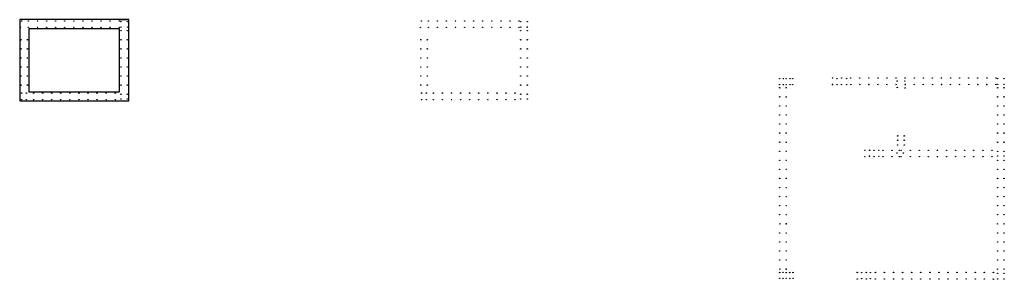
# Model space of a CAD drawing. Header units: millimetres. Extents: x 2694 to 13045, y 509 to 5574.
# Tile 11 of 13: x 4691 to 7401, y 654 to 1370. Entities that reach past the tile are written whole.
import ezdxf

# ---------------------------------------------------------------- set-up
doc = ezdxf.new("R2010")
doc.units = ezdxf.units.MM
doc.header["$LTSCALE"] = 25
for name, color, linetype in [('BA_wig', 3, 'Continuous'), ('BD_wig', 3, 'Continuous'), ('BZ_P_prz', 4, 'Continuous')]:
    doc.layers.add(name, color=color, linetype=linetype)

# ---------------------------------------------------------------- blocks, each defined once
blk = doc.blocks.new('PRET3')
blk.add_hatch(color=0).paths.add_polyline_path([(0.5, 0, 1), (-0.5, 0, 1)])
at = {"color": 0}
blk.add_circle((0, 0), 0.5, dxfattribs=at)

msp = doc.modelspace()

# ---------------------------------------------------------------- linework, layer by layer
at = {"layer": 'BA_wig'}
msp.add_lwpolyline([(4965.64, 1370.2), (4990.64, 1370.2)], dxfattribs=at)
at = {"layer": 'BD_wig'}
for points in [[(4690.59, 1146.2), (4990.64, 1146.2), (4990.64, 1370.2), (4690.59, 1370.2)], [(4715.64, 1171.2), (4965.64, 1171.2), (4965.64, 1345.2), (4715.64, 1345.2)]]:
    msp.add_lwpolyline(points, close=True, dxfattribs=at)

# ---------------------------------------------------------------- block references
at = {"layer": 'BZ_P_prz', "xscale": 1.2, "yscale": 1.2, "zscale": 1.2}
for p in [(4695.7, 1366.6), (4714.64, 1366.6), (4739.64, 1366.6), (4764.64, 1366.6), (4789.64, 1366.6), (4814.64, 1366.6), (4839.64, 1366.6), (4864.64, 1366.6), (4889.64, 1366.6), (4914.64, 1366.6), (4939.64, 1366.6), (4964.64, 1366.6), (4969.24, 1364.7), (4987.04, 1364.7), (5796.52, 1366.6), (5815.46, 1366.6), (5840.46, 1366.6), (5865.46, 1366.6), (5890.46, 1366.6), (5915.46, 1366.6), (5940.46, 1366.6), (5965.46, 1366.6), (5990.46, 1366.6), (6015.46, 1366.6), (6040.46, 1366.6), (6065.46, 1366.6), (6070.06, 1364.7), (6087.86, 1364.7), (4692.69, 1348.87), (4714.64, 1348.8), (4739.64, 1348.8), (4764.64, 1348.8), (4789.64, 1348.8), (4814.64, 1348.8), (4839.64, 1348.8), (4864.64, 1348.8), (4889.64, 1348.8), (4914.64, 1348.8), (4939.64, 1348.8), (4964.64, 1348.8), (4969.24, 1349.49), (4969.24, 1339.7), (4987.04, 1349.49), (4987.04, 1339.7), (5793.5, 1348.87), (5815.46, 1348.8), (5840.46, 1348.8), (5865.46, 1348.8), (5890.46, 1348.8), (5915.46, 1348.8), (5940.46, 1348.8), (5965.46, 1348.8), (5990.46, 1348.8), (6015.46, 1348.8), (6040.46, 1348.8), (6065.46, 1348.8), (6070.06, 1349.49), (6070.06, 1339.7), (6087.86, 1349.49), (6087.86, 1339.7), (4694.21, 1314.7), (4711.99, 1314.7), (4969.24, 1314.7), (4987.04, 1314.7), (5795.02, 1314.7), (5812.8, 1314.7), (6070.06, 1314.7), (6087.86, 1314.7), (4694.21, 1289.7), (4711.99, 1289.7), (4969.24, 1289.7), (4987.04, 1289.7), (5795.02, 1289.7), (5812.8, 1289.7), (6070.06, 1289.7), (6087.86, 1289.7), (4694.21, 1264.7), (4711.99, 1264.7), (4969.24, 1264.7), (4987.04, 1264.7), (5795.02, 1264.7), (5812.8, 1264.7), (6070.06, 1264.7), (6087.86, 1264.7), (4694.21, 1239.7), (4711.99, 1239.7), (4969.24, 1239.7), (4987.04, 1239.7), (5795.02, 1239.7), (5812.8, 1239.7), (6070.06, 1239.7), (6087.86, 1239.7), (4694.21, 1214.7), (4711.99, 1214.7), (4969.24, 1214.7), (4987.04, 1214.7), (5795.02, 1214.7), (5812.8, 1214.7), (6070.06, 1214.7), (6087.86, 1214.7), (4694.21, 1189.7), (4696.08, 1167.6), (4709.07, 1167.6), (4711.99, 1189.7), (4728.64, 1167.6), (4753.64, 1167.6), (4778.64, 1167.6), (4803.64, 1167.6), (4828.64, 1167.6), (4853.64, 1167.6), (4878.64, 1167.6), (4903.64, 1167.6), (4928.64, 1167.6), (4953.64, 1167.6), (4969.24, 1189.7), (4987.04, 1189.7), (5795.02, 1189.7), (5796.89, 1167.6), (5809.88, 1167.6), (5812.8, 1189.7), (5829.46, 1167.6), (5854.46, 1167.6), (5879.46, 1167.6), (5904.46, 1167.6), (5929.46, 1167.6), (5954.46, 1167.6), (5979.46, 1167.6), (6004.46, 1167.6), (6029.46, 1167.6), (6054.46, 1167.6), (6070.06, 1189.7), (6087.86, 1189.7), (4696.08, 1149.8), (4709.07, 1149.8), (4728.64, 1149.8), (4753.64, 1149.8), (4778.64, 1149.8), (4803.64, 1149.8), (4828.64, 1149.8), (4853.64, 1149.8), (4878.64, 1149.8), (4903.64, 1149.8), (4928.64, 1149.8), (4953.64, 1149.8), (4969.24, 1164.7), (4969.24, 1151.53), (4987.04, 1164.7), (4987.04, 1151.53), (5796.89, 1149.8), (5809.88, 1149.8), (5829.46, 1149.8), (5854.46, 1149.8), (5879.46, 1149.8), (5904.46, 1149.8), (5929.46, 1149.8), (5954.46, 1149.8), (5979.46, 1149.8), (6004.46, 1149.8), (6029.46, 1149.8), (6054.46, 1149.8), (6070.06, 1164.7), (6070.06, 1151.53), (6087.86, 1164.7), (6087.86, 1151.53)]:
    msp.add_blockref('PRET3', p, dxfattribs=at)
at = {"layer": 'BZ_P_prz', "color": 6, "xscale": 1.2, "yscale": 1.2, "zscale": 1.2}
for p in [(6783.02, 1207.32), (6793.41, 1207.32), (6800.82, 1207.32), (6811.16, 1207.32), (6818.46, 1207.32), (6928.42, 1209.22), (6940.66, 1207.32), (6953.42, 1209.22), (6967.15, 1207.32), (6978.42, 1209.22), (7003.42, 1209.22), (7028.42, 1209.22), (7053.42, 1209.22), (7078.42, 1209.22), (7103.42, 1209.22), (7106.46, 1200.71), (7127.55, 1201.17), (7128.42, 1209.22), (7153.42, 1209.22), (7178.42, 1209.22), (7203.42, 1209.22), (7228.42, 1209.22), (7253.42, 1209.22), (7278.42, 1209.22), (7303.42, 1209.22), (7328.42, 1209.22), (7353.42, 1209.22), (7378.42, 1209.22), (7383.02, 1207.32), (7400.82, 1207.32), (6783.02, 1190.91), (6783.02, 1182.32), (6793.41, 1190.91), (6800.82, 1190.91), (6800.82, 1182.32), (6811.16, 1190.91), (6818.46, 1190.91), (6928.42, 1191.42), (6940.66, 1190.91), (6953.42, 1191.42), (6967.15, 1190.91), (6978.42, 1191.42), (7003.42, 1191.42), (7028.42, 1191.42), (7053.42, 1191.42), (7078.42, 1191.42), (7103.42, 1191.42), (7106.8, 1183.24), (7128.42, 1191.42), (7128.42, 1181.5), (7153.42, 1191.42), (7178.42, 1191.42), (7203.42, 1191.42), (7228.42, 1191.42), (7253.42, 1191.42), (7278.42, 1191.42), (7303.42, 1191.42), (7328.42, 1191.42), (7353.42, 1191.42), (7378.42, 1191.42), (7383.02, 1192.11), (7383.02, 1182.32), (7400.82, 1192.11), (7400.82, 1182.32), (6783.02, 1157.32), (6800.82, 1157.32), (7383.02, 1157.32), (7400.82, 1157.32), (6783.02, 1132.32), (6800.82, 1132.32), (7383.02, 1132.32), (7400.82, 1132.32), (6783.02, 1107.32), (6800.82, 1107.32), (7383.02, 1107.32), (7400.82, 1107.32), (6783.02, 1082.32), (6783.02, 1057.32), (6800.82, 1082.32), (6800.82, 1057.32), (7383.02, 1082.32), (7383.02, 1057.32), (7400.82, 1082.32), (7400.82, 1057.32), (6783.02, 1032.32), (6800.82, 1032.32), (7107.99, 1037.84), (7108.01, 1049.82), (7125.82, 1049.82), (7125.82, 1037.85), (7383.02, 1032.32), (7400.82, 1032.32), (6783.02, 1007.32), (6800.82, 1007.32), (7017.42, 1010.22), (7030.31, 1010.26), (7042.42, 1010.22), (7055.93, 1009.69), (7067.42, 1010.22), (7092.42, 1010.22), (7107.99, 1024.82), (7112.17, 1010.22), (7117.42, 1010.22), (7125.82, 1024.82), (7142.42, 1010.22), (7167.42, 1010.22), (7192.42, 1010.22), (7217.42, 1010.22), (7242.42, 1010.22), (7267.42, 1010.22), (7292.42, 1010.22), (7317.42, 1010.22), (7342.42, 1010.22), (7367.42, 1010.22), (7383.02, 1007.32), (7400.82, 1007.32), (6783.02, 982.32), (6800.82, 982.32), (7017.42, 992.42), (7030.31, 993.85), (7042.42, 992.42), (7055.93, 993.28), (7067.42, 992.42), (7092.42, 992.42), (7105.96, 1002.38), (7112.17, 992.42), (7117.42, 992.42), (7123.79, 1002.39), (7142.42, 992.42), (7167.42, 992.42), (7192.42, 992.42), (7217.42, 992.42), (7242.42, 992.42), (7267.42, 992.42), (7292.42, 992.42), (7317.42, 992.42), (7342.42, 992.42), (7367.42, 992.42), (7383.02, 994.15), (7383.02, 982.32), (7400.82, 994.15), (7400.82, 982.32), (6783.02, 957.32), (6800.82, 957.32), (7383.02, 957.32), (7400.82, 957.32), (6783.02, 932.32), (6800.82, 932.32), (7383.02, 932.32), (7400.82, 932.32), (6783.02, 907.32), (6800.82, 907.32), (7383.02, 907.32), (7400.82, 907.32), (6783.02, 882.32), (6800.82, 882.32), (7383.02, 882.32), (7400.82, 882.32), (6783.02, 857.32), (6800.82, 857.32), (7383.02, 857.32), (7400.82, 857.32), (6783.02, 832.32), (6800.82, 832.32), (7383.02, 832.32), (7400.82, 832.32), (6783.02, 807.32), (6800.82, 807.32), (7383.02, 807.32), (7400.82, 807.32), (6783.02, 782.32), (6800.82, 782.32), (7383.02, 782.32), (7400.82, 782.32), (6783.02, 757.32), (6783.02, 732.32), (6800.82, 757.32), (6800.82, 732.32), (7383.02, 757.32), (7383.02, 732.32), (7400.82, 757.32), (7400.82, 732.32), (6783.02, 707.32), (6800.82, 707.32), (7383.02, 707.32), (7400.82, 707.32), (6783.02, 682.32), (6800.82, 682.32), (7383.02, 682.32), (7400.82, 682.32), (6783.02, 673.06), (6783.02, 657.32), (6792.41, 673.48), (6792.41, 657.07), (6800.82, 673.06), (6800.82, 657.32), (6810.6, 673.01), (6810.6, 656.6), (6819.45, 673.06), (6819.45, 657.32), (6996.42, 673.22), (6996.42, 655.41), (7008.39, 672.72), (7008.39, 656.31), (7021.42, 673.22), (7021.42, 655.37), (7032.63, 672.36), (7032.63, 655.95), (7046.42, 673.22), (7046.42, 655.34), (7071.42, 673.22), (7071.42, 655.3), (7096.42, 673.22), (7096.42, 655.26), (7121.42, 673.22), (7121.42, 655.23), (7146.42, 673.22), (7146.42, 655.19), (7171.42, 673.22), (7171.42, 655.16), (7196.42, 673.22), (7196.42, 655.12), (7221.42, 673.22), (7221.42, 655.08), (7246.42, 673.22), (7246.42, 655.05), (7271.42, 673.22), (7271.42, 655.01), (7296.42, 673.22), (7296.42, 654.98), (7321.42, 673.22), (7321.42, 654.94), (7346.42, 673.22), (7346.42, 654.9), (7371.42, 673.22), (7371.42, 654.87), (7383.02, 670.74), (7383.02, 655.36), (7400.82, 670.74), (7400.82, 655.36)]:
    msp.add_blockref('PRET3', p, dxfattribs=at)

doc.saveas('drawing.dxf')
